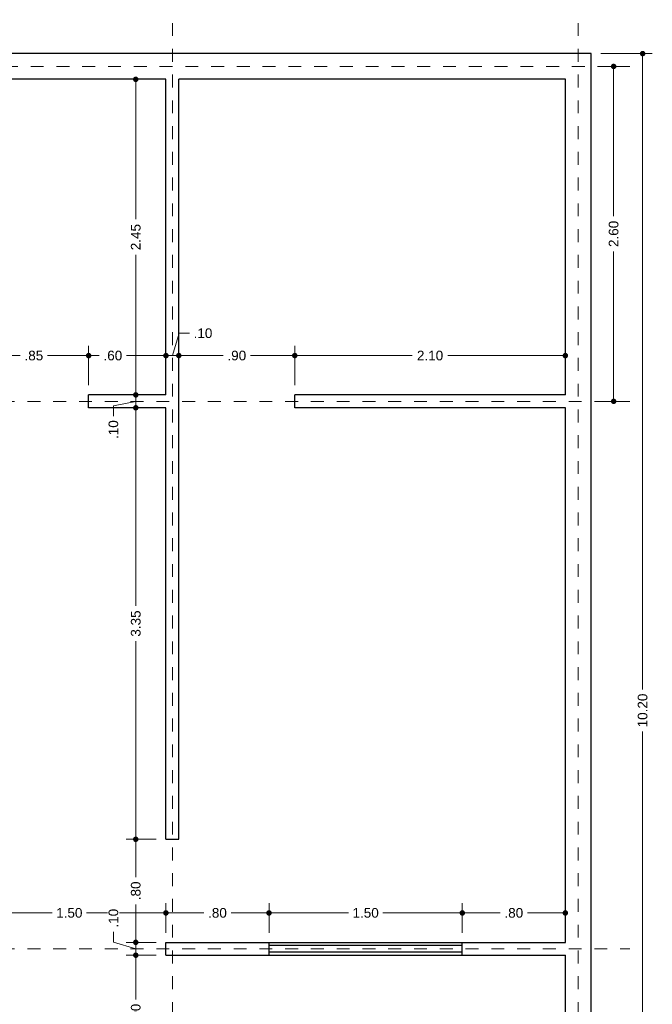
# Model space of a CAD drawing. Header units: millimetres. Extents: x 2562.8 to 2572.6, y 875.4 to 887.1.
# Tile 3 of 3: x 2567.7 to 2572.6, y 879.3 to 887. Entities that reach past the tile are written whole.
import ezdxf

# ---------------------------------------------------------------- set-up
doc = ezdxf.new("R2010")
doc.units = ezdxf.units.MM
doc.header["$LTSCALE"] = 0.001
doc.linetypes.add('CENTER2', pattern=[28.575, 19.05, -3.175, 3.175, -3.175])
for name, color, linetype, lineweight in [('Cotas', 7, 'Continuous', 18), ('Ejes', 7, 'CENTER2', 5), ('Muros', 7, 'Continuous', 30), ('Ventanas', 250, 'Continuous', 25)]:
    doc.layers.add(name, color=color, linetype=linetype, lineweight=lineweight)
doc.styles.get("Standard").update_dxf_attribs({"font": 'arial.ttf'})
doc.dimstyles.new('1-50', dxfattribs={"dimscale": 50, "dimtxt": 0.0015, "dimasz": 0.00085, "dimexe": 0.0015, "dimexo": 0.0015, "dimgap": 0.0008, "dimtad": 0, "dimzin": 4, "dimdsep": 46, "dimtxsty": 'Standard', "dimblk": 'DOT', "dimcen": 0.0009, "dimclrd": 256, "dimclre": 256, "dimclrt": 256, "dimadec": 0, "dimazin": 0, "dimtfac": 1, "dimtofl": 0, "dimtmove": 1, "dimatfit": 2, "dimfxl": 0.0015, "dimtfill": 1, "dimtolj": 1, "dimtzin": 4, "dimlwd": -1, "dimlwe": -1, "dimarcsym": 0})

# ---------------------------------------------------------------- blocks, each defined once
blk = doc.blocks.new('_DOT')
at = {"color": 0, "linetype": 'ByBlock'}
blk.add_line((-0.5, 0), (-1, 0), dxfattribs=at)
at = {"color": 0, "linetype": 'ByBlock', "const_width": 0.5}
blk.add_lwpolyline([(-0.25, 0, 1), (0.25, 0, 1)], format="xyb", close=True, dxfattribs=at)
blk = doc.blocks.new('*D14')
at = {"layer": 'Cotas', "transparency": 16777216}
for p, q in [((2572.2127, 886.7135), (2572.6125, 886.7135)), ((2572.5375, 886.671), (2572.5375, 881.7764)), ((2572.5375, 876.556), (2572.5375, 881.4506)), ((2572.2127, 876.5135), (2572.6125, 876.5135))]:
    blk.add_line(p, q, dxfattribs=at)
at = {"layer": 'Defpoints', "color": 0, "transparency": 16777216}
for p in [(2572.1377, 886.7135), (2572.1377, 876.5135), (2572.5375, 876.5135)]:
    blk.add_point(p, dxfattribs=at)
at = {"layer": 'Cotas', "transparency": 16777216, "xscale": 0.0425, "yscale": 0.0425, "zscale": 0.0425}
for p, rotation in [((2572.5375, 886.7135), 90), ((2572.5375, 876.5135), 270)]:
    blk.add_blockref('_DOT', p, dxfattribs=dict(at, rotation=rotation))
at = {"layer": 'Cotas', "transparency": 16777216, "insert": (2572.5375, 881.6135), "char_height": 0.075, "attachment_point": 5, "rotation": 90, "bg_fill": 3, "box_fill_scale": 1.1, "bg_fill_color": 256, "bg_fill_true_color": 13158600, "bg_fill_transparency": 0}
blk.add_mtext('\\A1;10.20', dxfattribs=at)
blk = doc.blocks.new('*D35')
at = {"layer": 'Cotas', "transparency": 16777216}
for p, q in [((2567.3877, 884.1885), (2567.3877, 884.4437)), ((2568.2377, 884.1385), (2568.2377, 884.4437)), ((2567.4302, 884.3687), (2567.7068, 884.3687)), ((2568.1952, 884.3687), (2567.9187, 884.3687))]:
    blk.add_line(p, q, dxfattribs=at)
at = {"layer": 'Defpoints', "color": 0, "transparency": 16777216}
for p in [(2568.2377, 884.3687), (2567.3877, 884.1135), (2568.2377, 884.0635)]:
    blk.add_point(p, dxfattribs=at)
at = {"layer": 'Cotas', "transparency": 16777216, "xscale": 0.0425, "yscale": 0.0425, "zscale": 0.0425, "rotation": 180}
blk.add_blockref('_DOT', (2567.3877, 884.3687), dxfattribs=at)
at = {"layer": 'Cotas', "transparency": 16777216, "xscale": 0.0425, "yscale": 0.0425, "zscale": 0.0425}
blk.add_blockref('_DOT', (2568.2377, 884.3687), dxfattribs=at)
at = {"layer": 'Cotas', "transparency": 16777216, "insert": (2567.8127, 884.3687), "char_height": 0.075, "attachment_point": 5, "bg_fill": 3, "box_fill_scale": 1.1, "bg_fill_color": 256, "bg_fill_true_color": 13158600, "bg_fill_transparency": 0}
blk.add_mtext('\\A1;.85', dxfattribs=at)
blk = doc.blocks.new('*D36')
at = {"layer": 'Cotas', "transparency": 16777216}
for p, q in [((2568.2377, 884.1385), (2568.2377, 884.4437)), ((2568.8377, 884.1385), (2568.8377, 884.4437)), ((2568.2802, 884.3687), (2568.3202, 884.3687)), ((2568.7952, 884.3687), (2568.5314, 884.3687))]:
    blk.add_line(p, q, dxfattribs=at)
at = {"layer": 'Defpoints', "color": 0, "transparency": 16777216}
for p in [(2568.8377, 884.3687), (2568.2377, 884.0635), (2568.8377, 884.0635)]:
    blk.add_point(p, dxfattribs=at)
at = {"layer": 'Cotas', "transparency": 16777216, "xscale": 0.0425, "yscale": 0.0425, "zscale": 0.0425, "rotation": 180}
blk.add_blockref('_DOT', (2568.2377, 884.3687), dxfattribs=at)
at = {"layer": 'Cotas', "transparency": 16777216, "xscale": 0.0425, "yscale": 0.0425, "zscale": 0.0425}
blk.add_blockref('_DOT', (2568.8377, 884.3687), dxfattribs=at)
at = {"layer": 'Cotas', "transparency": 16777216, "insert": (2568.4258, 884.3687), "char_height": 0.075, "attachment_point": 5, "bg_fill": 3, "box_fill_scale": 1.1, "bg_fill_color": 256, "bg_fill_true_color": 13158600, "bg_fill_transparency": 0}
blk.add_mtext('\\A1;.60', dxfattribs=at)
blk = doc.blocks.new('*D37')
at = {"layer": 'Cotas', "transparency": 16777216}
for p, q in [((2568.8877, 884.3687), (2568.9397, 884.5419)), ((2568.9397, 884.5419), (2569.0197, 884.5419)), ((2568.8377, 884.1385), (2568.8377, 884.4437)), ((2568.9377, 884.0885), (2568.9377, 884.4437)), ((2568.7952, 884.3687), (2568.7527, 884.3687)), ((2568.8377, 884.3687), (2568.9377, 884.3687)), ((2568.9802, 884.3687), (2569.0227, 884.3687))]:
    blk.add_line(p, q, dxfattribs=at)
at = {"layer": 'Defpoints', "color": 0, "transparency": 16777216}
for p in [(2568.9377, 884.3687), (2568.8377, 884.0635), (2568.9377, 884.0135)]:
    blk.add_point(p, dxfattribs=at)
at = {"layer": 'Cotas', "transparency": 16777216, "xscale": 0.0425, "yscale": 0.0425, "zscale": 0.0425}
blk.add_blockref('_DOT', (2568.8377, 884.3687), dxfattribs=at)
at = {"layer": 'Cotas', "transparency": 16777216, "xscale": 0.0425, "yscale": 0.0425, "zscale": 0.0425, "rotation": 180}
blk.add_blockref('_DOT', (2568.9377, 884.3687), dxfattribs=at)
at = {"layer": 'Cotas', "transparency": 16777216, "insert": (2569.1253, 884.5419), "char_height": 0.075, "attachment_point": 5, "bg_fill": 3, "box_fill_scale": 1.1, "bg_fill_color": 256, "bg_fill_true_color": 13158600, "bg_fill_transparency": 0}
blk.add_mtext('\\A1;.10', dxfattribs=at)
blk = doc.blocks.new('*D38')
at = {"layer": 'Cotas', "transparency": 16777216}
for p, q in [((2568.9377, 884.0885), (2568.9377, 884.4437)), ((2569.8377, 884.1385), (2569.8377, 884.4437)), ((2568.9802, 884.3687), (2569.2822, 884.3687)), ((2569.7952, 884.3687), (2569.4933, 884.3687))]:
    blk.add_line(p, q, dxfattribs=at)
at = {"layer": 'Defpoints', "color": 0, "transparency": 16777216}
for p in [(2569.8377, 884.3687), (2569.8377, 884.0635), (2568.9377, 884.0135)]:
    blk.add_point(p, dxfattribs=at)
at = {"layer": 'Cotas', "transparency": 16777216, "xscale": 0.0425, "yscale": 0.0425, "zscale": 0.0425, "rotation": 180}
blk.add_blockref('_DOT', (2568.9377, 884.3687), dxfattribs=at)
at = {"layer": 'Cotas', "transparency": 16777216, "xscale": 0.0425, "yscale": 0.0425, "zscale": 0.0425}
blk.add_blockref('_DOT', (2569.8377, 884.3687), dxfattribs=at)
at = {"layer": 'Cotas', "transparency": 16777216, "insert": (2569.3877, 884.3687), "char_height": 0.075, "attachment_point": 5, "bg_fill": 3, "box_fill_scale": 1.1, "bg_fill_color": 256, "bg_fill_true_color": 13158600, "bg_fill_transparency": 0}
blk.add_mtext('\\A1;.90', dxfattribs=at)
blk = doc.blocks.new('*D39')
at = {"layer": 'Cotas', "transparency": 16777216}
for p, q in [((2569.8377, 884.1385), (2569.8377, 884.4437)), ((2571.9377, 884.1385), (2571.9377, 884.4437)), ((2569.8802, 884.3687), (2570.7498, 884.3687)), ((2571.8952, 884.3687), (2571.0257, 884.3687))]:
    blk.add_line(p, q, dxfattribs=at)
at = {"layer": 'Defpoints', "color": 0, "transparency": 16777216}
for p in [(2571.9377, 884.3687), (2569.8377, 884.0635), (2571.9377, 884.0635)]:
    blk.add_point(p, dxfattribs=at)
at = {"layer": 'Cotas', "transparency": 16777216, "xscale": 0.0425, "yscale": 0.0425, "zscale": 0.0425, "rotation": 180}
blk.add_blockref('_DOT', (2569.8377, 884.3687), dxfattribs=at)
at = {"layer": 'Cotas', "transparency": 16777216, "xscale": 0.0425, "yscale": 0.0425, "zscale": 0.0425}
blk.add_blockref('_DOT', (2571.9377, 884.3687), dxfattribs=at)
at = {"layer": 'Cotas', "transparency": 16777216, "insert": (2570.8877, 884.3687), "char_height": 0.075, "attachment_point": 5, "bg_fill": 3, "box_fill_scale": 1.1, "bg_fill_color": 256, "bg_fill_true_color": 13158600, "bg_fill_transparency": 0}
blk.add_mtext('\\A1;2.10', dxfattribs=at)
blk = doc.blocks.new('*D40')
at = {"layer": 'Cotas', "transparency": 16777216}
for p, q in [((2572.2127, 886.6135), (2572.3875, 886.6135)), ((2572.3125, 886.571), (2572.3125, 885.4514)), ((2572.3125, 884.056), (2572.3125, 885.1756)), ((2572.2127, 884.0135), (2572.3875, 884.0135))]:
    blk.add_line(p, q, dxfattribs=at)
at = {"layer": 'Defpoints', "color": 0, "transparency": 16777216}
for p in [(2572.1377, 886.6135), (2572.1377, 884.0135), (2572.3125, 884.0135)]:
    blk.add_point(p, dxfattribs=at)
at = {"layer": 'Cotas', "transparency": 16777216, "xscale": 0.0425, "yscale": 0.0425, "zscale": 0.0425}
for p, rotation in [((2572.3125, 886.6135), 90), ((2572.3125, 884.0135), 270)]:
    blk.add_blockref('_DOT', p, dxfattribs=dict(at, rotation=rotation))
at = {"layer": 'Cotas', "transparency": 16777216, "insert": (2572.3125, 885.3135), "char_height": 0.075, "attachment_point": 5, "rotation": 90, "bg_fill": 3, "box_fill_scale": 1.1, "bg_fill_color": 256, "bg_fill_true_color": 13158600, "bg_fill_transparency": 0}
blk.add_mtext('\\A1;2.60', dxfattribs=at)
blk = doc.blocks.new('*D43')
at = {"layer": 'Cotas', "transparency": 16777216}
for p, q in [((2567.3377, 879.8885), (2567.3377, 880.117)), ((2568.8377, 879.8885), (2568.8377, 880.117)), ((2567.3802, 880.042), (2567.954, 880.042)), ((2568.7952, 880.042), (2568.2215, 880.042))]:
    blk.add_line(p, q, dxfattribs=at)
at = {"layer": 'Defpoints', "color": 0, "transparency": 16777216}
for p in [(2568.8377, 880.042), (2567.3377, 879.8135), (2568.8377, 879.8135)]:
    blk.add_point(p, dxfattribs=at)
at = {"layer": 'Cotas', "transparency": 16777216, "xscale": 0.0425, "yscale": 0.0425, "zscale": 0.0425, "rotation": 180}
blk.add_blockref('_DOT', (2567.3377, 880.042), dxfattribs=at)
at = {"layer": 'Cotas', "transparency": 16777216, "xscale": 0.0425, "yscale": 0.0425, "zscale": 0.0425}
blk.add_blockref('_DOT', (2568.8377, 880.042), dxfattribs=at)
at = {"layer": 'Cotas', "transparency": 16777216, "insert": (2568.0877, 880.042), "char_height": 0.075, "attachment_point": 5, "bg_fill": 3, "box_fill_scale": 1.1, "bg_fill_color": 256, "bg_fill_true_color": 13158600, "bg_fill_transparency": 0}
blk.add_mtext('\\A1;1.50', dxfattribs=at)
blk = doc.blocks.new('*D44')
at = {"layer": 'Cotas', "transparency": 16777216}
for p, q in [((2568.8377, 879.8885), (2568.8377, 880.117)), ((2569.6377, 879.8885), (2569.6377, 880.117)), ((2568.8802, 880.042), (2569.1322, 880.042)), ((2569.5952, 880.042), (2569.3433, 880.042))]:
    blk.add_line(p, q, dxfattribs=at)
at = {"layer": 'Defpoints', "color": 0, "transparency": 16777216}
for p in [(2569.6377, 880.042), (2568.8377, 879.8135), (2569.6377, 879.8135)]:
    blk.add_point(p, dxfattribs=at)
at = {"layer": 'Cotas', "transparency": 16777216, "xscale": 0.0425, "yscale": 0.0425, "zscale": 0.0425, "rotation": 180}
blk.add_blockref('_DOT', (2568.8377, 880.042), dxfattribs=at)
at = {"layer": 'Cotas', "transparency": 16777216, "xscale": 0.0425, "yscale": 0.0425, "zscale": 0.0425}
blk.add_blockref('_DOT', (2569.6377, 880.042), dxfattribs=at)
at = {"layer": 'Cotas', "transparency": 16777216, "insert": (2569.2377, 880.042), "char_height": 0.075, "attachment_point": 5, "bg_fill": 3, "box_fill_scale": 1.1, "bg_fill_color": 256, "bg_fill_true_color": 13158600, "bg_fill_transparency": 0}
blk.add_mtext('\\A1;.80', dxfattribs=at)
blk = doc.blocks.new('*D45')
at = {"layer": 'Cotas', "transparency": 16777216}
for p, q in [((2569.6377, 879.8885), (2569.6377, 880.117)), ((2571.1377, 879.8885), (2571.1377, 880.117)), ((2569.6802, 880.042), (2570.254, 880.042)), ((2571.0952, 880.042), (2570.5215, 880.042))]:
    blk.add_line(p, q, dxfattribs=at)
at = {"layer": 'Defpoints', "color": 0, "transparency": 16777216}
for p in [(2571.1377, 880.042), (2569.6377, 879.8135), (2571.1377, 879.8135)]:
    blk.add_point(p, dxfattribs=at)
at = {"layer": 'Cotas', "transparency": 16777216, "xscale": 0.0425, "yscale": 0.0425, "zscale": 0.0425, "rotation": 180}
blk.add_blockref('_DOT', (2569.6377, 880.042), dxfattribs=at)
at = {"layer": 'Cotas', "transparency": 16777216, "xscale": 0.0425, "yscale": 0.0425, "zscale": 0.0425}
blk.add_blockref('_DOT', (2571.1377, 880.042), dxfattribs=at)
at = {"layer": 'Cotas', "transparency": 16777216, "insert": (2570.3877, 880.042), "char_height": 0.075, "attachment_point": 5, "bg_fill": 3, "box_fill_scale": 1.1, "bg_fill_color": 256, "bg_fill_true_color": 13158600, "bg_fill_transparency": 0}
blk.add_mtext('\\A1;1.50', dxfattribs=at)
blk = doc.blocks.new('*D46')
at = {"layer": 'Cotas', "transparency": 16777216}
for p, q in [((2571.1377, 879.8885), (2571.1377, 880.117)), ((2571.9377, 879.8885), (2571.9377, 880.117)), ((2571.1802, 880.042), (2571.4322, 880.042)), ((2571.8952, 880.042), (2571.6433, 880.042))]:
    blk.add_line(p, q, dxfattribs=at)
at = {"layer": 'Defpoints', "color": 0, "transparency": 16777216}
for p in [(2571.9377, 880.042), (2571.1377, 879.8135), (2571.9377, 879.8135)]:
    blk.add_point(p, dxfattribs=at)
at = {"layer": 'Cotas', "transparency": 16777216, "xscale": 0.0425, "yscale": 0.0425, "zscale": 0.0425, "rotation": 180}
blk.add_blockref('_DOT', (2571.1377, 880.042), dxfattribs=at)
at = {"layer": 'Cotas', "transparency": 16777216, "xscale": 0.0425, "yscale": 0.0425, "zscale": 0.0425}
blk.add_blockref('_DOT', (2571.9377, 880.042), dxfattribs=at)
at = {"layer": 'Cotas', "transparency": 16777216, "insert": (2571.5377, 880.042), "char_height": 0.075, "attachment_point": 5, "bg_fill": 3, "box_fill_scale": 1.1, "bg_fill_color": 256, "bg_fill_true_color": 13158600, "bg_fill_transparency": 0}
blk.add_mtext('\\A1;.80', dxfattribs=at)
blk = doc.blocks.new('*D47')
at = {"layer": 'Cotas', "transparency": 16777216}
for p, q in [((2568.7627, 883.9635), (2568.5287, 883.9635)), ((2568.6037, 883.921), (2568.6037, 882.4261)), ((2568.6037, 880.656), (2568.6037, 882.1508)), ((2568.7627, 880.6135), (2568.5287, 880.6135))]:
    blk.add_line(p, q, dxfattribs=at)
at = {"layer": 'Defpoints', "color": 0, "transparency": 16777216}
for p in [(2568.8377, 883.9635), (2568.6037, 880.6135), (2568.8377, 880.6135)]:
    blk.add_point(p, dxfattribs=at)
at = {"layer": 'Cotas', "transparency": 16777216, "xscale": 0.0425, "yscale": 0.0425, "zscale": 0.0425}
for p, rotation in [((2568.6037, 883.9635), 90), ((2568.6037, 880.6135), 270)]:
    blk.add_blockref('_DOT', p, dxfattribs=dict(at, rotation=rotation))
at = {"layer": 'Cotas', "transparency": 16777216, "insert": (2568.6037, 882.2885), "char_height": 0.075, "attachment_point": 5, "rotation": 90, "bg_fill": 3, "box_fill_scale": 1.1, "bg_fill_color": 256, "bg_fill_true_color": 13158600, "bg_fill_transparency": 0}
blk.add_mtext('\\A1;3.35', dxfattribs=at)
blk = doc.blocks.new('*D48')
at = {"layer": 'Cotas', "transparency": 16777216}
for p, q in [((2568.7627, 880.6135), (2568.5287, 880.6135)), ((2568.6037, 880.571), (2568.6037, 880.319)), ((2568.6037, 879.856), (2568.6037, 880.1079)), ((2568.7627, 879.8135), (2568.5287, 879.8135))]:
    blk.add_line(p, q, dxfattribs=at)
at = {"layer": 'Defpoints', "color": 0, "transparency": 16777216}
for p in [(2568.8377, 880.6135), (2568.6037, 879.8135), (2568.8377, 879.8135)]:
    blk.add_point(p, dxfattribs=at)
at = {"layer": 'Cotas', "transparency": 16777216, "xscale": 0.0425, "yscale": 0.0425, "zscale": 0.0425}
for p, rotation in [((2568.6037, 880.6135), 90), ((2568.6037, 879.8135), 270)]:
    blk.add_blockref('_DOT', p, dxfattribs=dict(at, rotation=rotation))
at = {"layer": 'Cotas', "transparency": 16777216, "insert": (2568.6037, 880.2135), "char_height": 0.075, "attachment_point": 5, "rotation": 90, "bg_fill": 3, "box_fill_scale": 1.1, "bg_fill_color": 256, "bg_fill_true_color": 13158600, "bg_fill_transparency": 0}
blk.add_mtext('\\A1;.80', dxfattribs=at)
blk = doc.blocks.new('*D49')
at = {"layer": 'Cotas', "transparency": 16777216}
for p, q in [((2568.4304, 879.8155), (2568.4304, 879.8955)), ((2568.6037, 879.856), (2568.6037, 879.8985)), ((2568.6037, 879.7635), (2568.4304, 879.8155)), ((2568.7627, 879.8135), (2568.5287, 879.8135)), ((2568.6037, 879.8135), (2568.6037, 879.7135)), ((2568.7627, 879.7135), (2568.5287, 879.7135)), ((2568.6037, 879.671), (2568.6037, 879.6285))]:
    blk.add_line(p, q, dxfattribs=at)
at = {"layer": 'Defpoints', "color": 0, "transparency": 16777216}
for p in [(2568.8377, 879.8135), (2568.6037, 879.7135), (2568.8377, 879.7135)]:
    blk.add_point(p, dxfattribs=at)
at = {"layer": 'Cotas', "transparency": 16777216, "xscale": 0.0425, "yscale": 0.0425, "zscale": 0.0425}
for p, rotation in [((2568.6037, 879.8135), 270), ((2568.6037, 879.7135), 90)]:
    blk.add_blockref('_DOT', p, dxfattribs=dict(at, rotation=rotation))
at = {"layer": 'Cotas', "transparency": 16777216, "insert": (2568.4304, 880.001), "char_height": 0.075, "attachment_point": 5, "rotation": 90, "bg_fill": 3, "box_fill_scale": 1.1, "bg_fill_color": 256, "bg_fill_true_color": 13158600, "bg_fill_transparency": 0}
blk.add_mtext('\\A1;.10', dxfattribs=at)
blk = doc.blocks.new('*D50')
at = {"layer": 'Cotas', "transparency": 16777216}
for p, q in [((2568.7627, 879.7135), (2568.5287, 879.7135)), ((2568.6037, 879.671), (2568.6037, 879.369)), ((2568.6037, 878.856), (2568.6037, 879.1579)), ((2568.7627, 878.8135), (2568.5287, 878.8135))]:
    blk.add_line(p, q, dxfattribs=at)
at = {"layer": 'Defpoints', "color": 0, "transparency": 16777216}
for p in [(2568.8377, 879.7135), (2568.6037, 878.8135), (2568.8377, 878.8135)]:
    blk.add_point(p, dxfattribs=at)
at = {"layer": 'Cotas', "transparency": 16777216, "xscale": 0.0425, "yscale": 0.0425, "zscale": 0.0425}
for p, rotation in [((2568.6037, 879.7135), 90), ((2568.6037, 878.8135), 270)]:
    blk.add_blockref('_DOT', p, dxfattribs=dict(at, rotation=rotation))
at = {"layer": 'Cotas', "transparency": 16777216, "insert": (2568.6037, 879.2635), "char_height": 0.075, "attachment_point": 5, "rotation": 90, "bg_fill": 3, "box_fill_scale": 1.1, "bg_fill_color": 256, "bg_fill_true_color": 13158600, "bg_fill_transparency": 0}
blk.add_mtext('\\A1;.90', dxfattribs=at)
blk = doc.blocks.new('*D54')
at = {"layer": 'Cotas', "transparency": 16777216}
for p, q in [((2568.6037, 884.106), (2568.6037, 884.1485)), ((2568.7627, 884.0635), (2568.5287, 884.0635)), ((2568.6037, 883.9635), (2568.6037, 884.0635)), ((2568.6037, 884.0135), (2568.4304, 883.9797)), ((2568.4304, 883.9797), (2568.4304, 883.8997)), ((2568.7627, 883.9635), (2568.5287, 883.9635)), ((2568.6037, 883.921), (2568.6037, 883.8785))]:
    blk.add_line(p, q, dxfattribs=at)
at = {"layer": 'Defpoints', "color": 0, "transparency": 16777216}
for p in [(2568.6037, 884.0635), (2568.8377, 884.0635), (2568.8377, 883.9635)]:
    blk.add_point(p, dxfattribs=at)
at = {"layer": 'Cotas', "transparency": 16777216, "xscale": 0.0425, "yscale": 0.0425, "zscale": 0.0425}
for p, rotation in [((2568.6037, 884.0635), 270), ((2568.6037, 883.9635), 90)]:
    blk.add_blockref('_DOT', p, dxfattribs=dict(at, rotation=rotation))
at = {"layer": 'Cotas', "transparency": 16777216, "insert": (2568.4304, 883.7941), "char_height": 0.075, "attachment_point": 5, "rotation": 90, "bg_fill": 3, "box_fill_scale": 1.1, "bg_fill_color": 256, "bg_fill_true_color": 13158600, "bg_fill_transparency": 0}
blk.add_mtext('\\A1;.10', dxfattribs=at)
blk = doc.blocks.new('*D55')
at = {"layer": 'Cotas', "transparency": 16777216}
for p, q in [((2568.7627, 886.5135), (2568.5287, 886.5135)), ((2568.6037, 886.471), (2568.6037, 885.4268)), ((2568.6037, 884.106), (2568.6037, 885.1502)), ((2568.7627, 884.0635), (2568.5287, 884.0635))]:
    blk.add_line(p, q, dxfattribs=at)
at = {"layer": 'Defpoints', "color": 0, "transparency": 16777216}
for p in [(2568.6037, 886.5135), (2568.8377, 886.5135), (2568.8377, 884.0635)]:
    blk.add_point(p, dxfattribs=at)
at = {"layer": 'Cotas', "transparency": 16777216, "xscale": 0.0425, "yscale": 0.0425, "zscale": 0.0425}
for p, rotation in [((2568.6037, 886.5135), 90), ((2568.6037, 884.0635), 270)]:
    blk.add_blockref('_DOT', p, dxfattribs=dict(at, rotation=rotation))
at = {"layer": 'Cotas', "transparency": 16777216, "insert": (2568.6037, 885.2885), "char_height": 0.075, "attachment_point": 5, "rotation": 90, "bg_fill": 3, "box_fill_scale": 1.1, "bg_fill_color": 256, "bg_fill_true_color": 13158600, "bg_fill_transparency": 0}
blk.add_mtext('\\A1;2.45', dxfattribs=at)

msp = doc.modelspace()

# ---------------------------------------------------------------- linework, layer by layer
at = {"layer": 'Ejes', "linetype": 'CENTER2'}
for p, q in [((2568.8877, 875.8501), (2568.8877, 886.9765)), ((2572.0377, 875.8501), (2572.0377, 886.9765)), ((2566.7884, 886.6135), (2572.4377, 886.6135)), ((2563.1634, 884.0135), (2572.4377, 884.0135)), ((2563.1634, 879.7635), (2572.4377, 879.7635))]:
    msp.add_line(p, q, dxfattribs=at)
at = {"layer": 'Muros'}
for p, q in [((2572.1377, 886.7135), (2567.1877, 886.7135)), ((2572.1377, 876.5135), (2572.1377, 886.7135)), ((2568.8377, 886.5135), (2567.3877, 886.5135)), ((2568.8377, 884.0635), (2568.8377, 886.5135)), ((2571.9377, 886.5135), (2568.9377, 886.5135)), ((2568.9377, 880.6135), (2568.9377, 886.5135)), ((2571.9377, 884.0635), (2571.9377, 886.5135)), ((2568.2377, 883.9635), (2568.2377, 884.0635)), ((2568.8377, 884.0635), (2568.2377, 884.0635)), ((2571.9377, 884.0635), (2569.8377, 884.0635)), ((2569.8377, 883.9635), (2569.8377, 884.0635)), ((2568.8377, 883.9635), (2568.2377, 883.9635)), ((2568.8377, 880.6135), (2568.8377, 883.9635)), ((2571.9377, 883.9635), (2569.8377, 883.9635)), ((2571.9377, 879.8135), (2571.9377, 883.9635)), ((2568.8377, 880.6135), (2568.9377, 880.6135)), ((2568.8377, 879.8135), (2571.9377, 879.8135)), ((2568.8377, 879.7135), (2568.8377, 879.8135)), ((2568.8377, 879.7135), (2571.9377, 879.7135)), ((2571.9377, 876.7135), (2571.9377, 879.7135))]:
    msp.add_line(p, q, dxfattribs=at)
at = {"layer": 'Ventanas'}
for p, q in [((2569.6377, 879.7135), (2569.6377, 879.8135)), ((2571.1377, 879.7885), (2569.6377, 879.7885)), ((2571.1377, 879.7135), (2571.1377, 879.8135)), ((2571.1377, 879.7385), (2569.6377, 879.7385))]:
    msp.add_line(p, q, dxfattribs=at)

# ---------------------------------------------------------------- next in the draw order: dimensions: what is measured, and where the dimension line sits
at = {"layer": 'Cotas'}
dim = msp.add_linear_dim(base=(2572.5375, 876.5135), p1=(2572.1377, 886.7135), p2=(2572.1377, 876.5135), angle=90, dimstyle='1-50', dxfattribs=at)
dim.commit()
dim.dimension.update_dxf_attribs({"geometry": '*D14', "text_midpoint": (2572.5375, 881.6135)})
for base, p1, p2, picture, middle in [((2568.2377, 884.3687), (2567.3877, 884.1135), (2568.2377, 884.0635), '*D35', (2567.8127, 884.3687)), ((2568.8377, 880.042), (2567.3377, 879.8135), (2568.8377, 879.8135), '*D43', (2568.0877, 880.042))]:
    dim = msp.add_linear_dim(base=base, p1=p1, p2=p2, dimstyle='1-50', dxfattribs=at)
    dim.commit()
    dim.dimension.update_dxf_attribs({"geometry": picture, "text_midpoint": middle})

# ---------------------------------------------------------------- next in the draw order: dimensions: what is measured, and where the dimension line sits
dim = msp.add_linear_dim(base=(2572.3125, 884.0135), p1=(2572.1377, 886.6135), p2=(2572.1377, 884.0135), angle=90, dimstyle='1-50', dxfattribs=at)
dim.commit()
dim.dimension.update_dxf_attribs({"geometry": '*D40', "text_midpoint": (2572.3125, 885.3135)})
dim = msp.add_linear_dim(base=(2568.8377, 884.3687), p1=(2568.2377, 884.0635), p2=(2568.8377, 884.0635), dimstyle='1-50', override={"dimjust": 1}, dxfattribs=at)
dim.commit()
dim.dimension.update_dxf_attribs({"geometry": '*D36', "text_midpoint": (2568.4258, 884.3687)})
dim = msp.add_linear_dim(base=(2569.6377, 880.042), p1=(2568.8377, 879.8135), p2=(2569.6377, 879.8135), dimstyle='1-50', dxfattribs=at)
dim.commit()
dim.dimension.update_dxf_attribs({"geometry": '*D44', "text_midpoint": (2569.2377, 880.042)})

# ---------------------------------------------------------------- next in the draw order: dimensions: what is measured, and where the dimension line sits
for base, p1, p2, picture, middle in [((2568.9377, 884.3687), (2568.8377, 884.0635), (2568.9377, 884.0135), '*D37', (2569.0597, 884.5419)), ((2571.1377, 880.042), (2569.6377, 879.8135), (2571.1377, 879.8135), '*D45', (2570.3877, 880.042))]:
    dim = msp.add_linear_dim(base=base, p1=p1, p2=p2, dimstyle='1-50', dxfattribs=at)
    dim.commit()
    dim.dimension.update_dxf_attribs({"geometry": picture, "text_midpoint": middle})

# ---------------------------------------------------------------- next in the draw order: dimensions: what is measured, and where the dimension line sits
for base, p1, p2, picture, middle in [((2569.8377, 884.3687), (2568.9377, 884.0135), (2569.8377, 884.0635), '*D38', (2569.3877, 884.3687)), ((2571.9377, 880.042), (2571.1377, 879.8135), (2571.9377, 879.8135), '*D46', (2571.5377, 880.042))]:
    dim = msp.add_linear_dim(base=base, p1=p1, p2=p2, dimstyle='1-50', dxfattribs=at)
    dim.commit()
    dim.dimension.update_dxf_attribs({"geometry": picture, "text_midpoint": middle})
dim = msp.add_linear_dim(base=(2568.6037, 880.6135), p1=(2568.8377, 883.9635), p2=(2568.8377, 880.6135), angle=90, dimstyle='1-50', dxfattribs=at)
dim.commit()
dim.dimension.update_dxf_attribs({"geometry": '*D47', "text_midpoint": (2568.6037, 882.2885)})

# ---------------------------------------------------------------- next in the draw order: dimensions: what is measured, and where the dimension line sits
dim = msp.add_linear_dim(base=(2571.9377, 884.3687), p1=(2569.8377, 884.0635), p2=(2571.9377, 884.0635), dimstyle='1-50', dxfattribs=at)
dim.commit()
dim.dimension.update_dxf_attribs({"geometry": '*D39', "text_midpoint": (2570.8877, 884.3687)})
dim = msp.add_linear_dim(base=(2568.6037, 884.0635), p1=(2568.8377, 883.9635), p2=(2568.8377, 884.0635), angle=90, dimstyle='1-50', dxfattribs=at)
dim.commit()
dim.dimension.update_dxf_attribs({"geometry": '*D54', "text_midpoint": (2568.4304, 883.8597), "dimtype": 160})
dim = msp.add_linear_dim(base=(2568.6037, 879.8135), p1=(2568.8377, 880.6135), p2=(2568.8377, 879.8135), angle=90, dimstyle='1-50', dxfattribs=at)
dim.commit()
dim.dimension.update_dxf_attribs({"geometry": '*D48', "text_midpoint": (2568.6037, 880.2135)})

# ---------------------------------------------------------------- next in the draw order: dimensions: what is measured, and where the dimension line sits
for base, p1, p2, picture, middle in [((2568.6037, 886.5135), (2568.8377, 884.0635), (2568.8377, 886.5135), '*D55', (2568.6037, 885.2885)), ((2568.6037, 879.7135), (2568.8377, 879.8135), (2568.8377, 879.7135), '*D49', (2568.4304, 879.9355))]:
    dim = msp.add_linear_dim(base=base, p1=p1, p2=p2, angle=90, dimstyle='1-50', dxfattribs=at)
    dim.commit()
    dim.dimension.update_dxf_attribs({"geometry": picture, "text_midpoint": middle})

# ---------------------------------------------------------------- next in the draw order: dimensions: what is measured, and where the dimension line sits
dim = msp.add_linear_dim(base=(2568.6037, 878.8135), p1=(2568.8377, 879.7135), p2=(2568.8377, 878.8135), angle=90, dimstyle='1-50', dxfattribs=at)
dim.commit()
dim.dimension.update_dxf_attribs({"geometry": '*D50', "text_midpoint": (2568.6037, 879.2635)})

doc.saveas('drawing.dxf')
